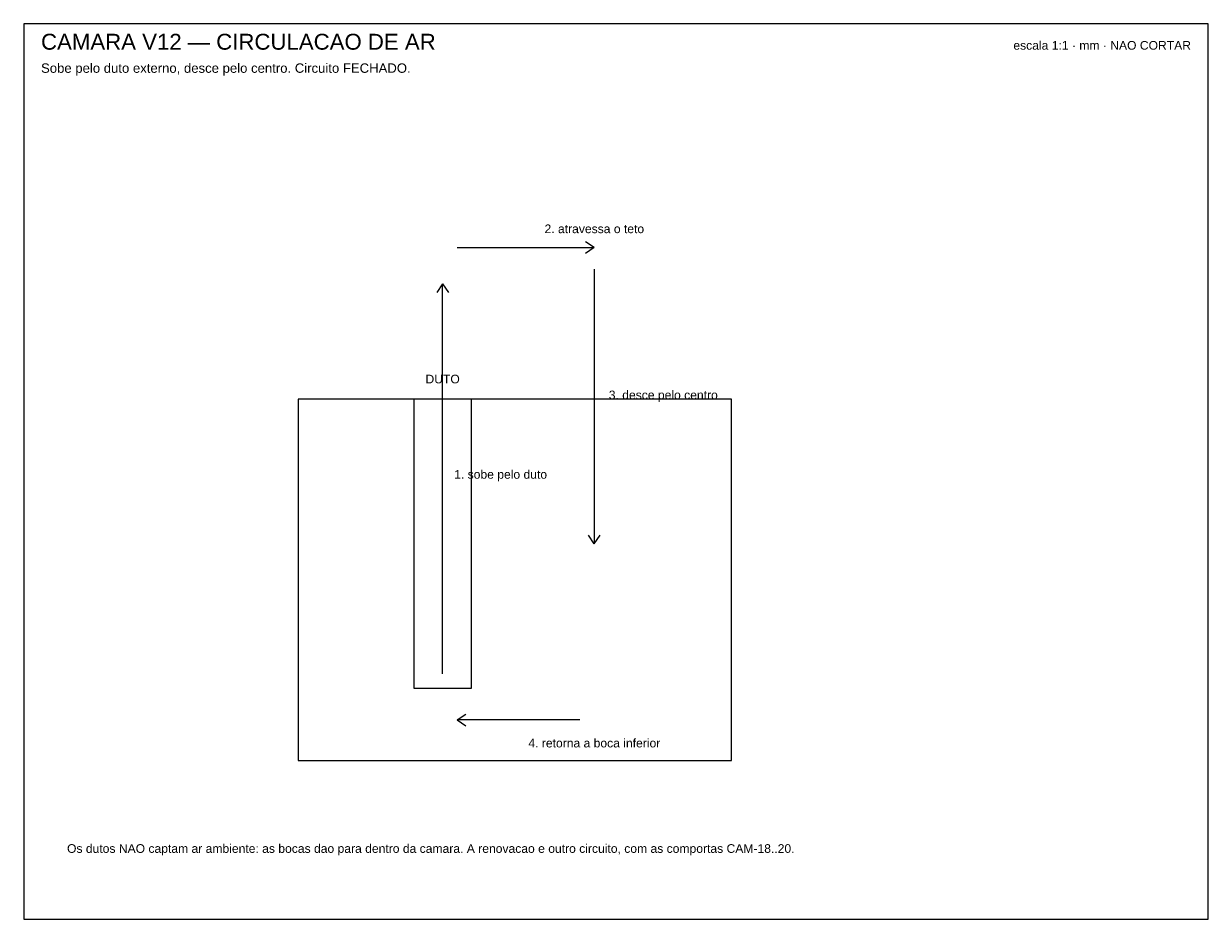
# Model space of a CAD drawing. Header units: millimetres. Extents: x 0 to 820, y 0 to 620.
import ezdxf
from ezdxf.enums import TextEntityAlignment as Align

# ---------------------------------------------------------------- set-up
doc = ezdxf.new("R2010")
doc.units = ezdxf.units.MM
for name, color, linetype in [('GRAVACAO', 3, 'Continuous'), ('MOLDURA', 8, 'Continuous'), ('REF', 9, 'Continuous'), ('TEXTO', 7, 'Continuous')]:
    doc.layers.add(name, color=color, linetype=linetype)
doc.styles.add('ARIAL', font='arial.ttf')

msp = doc.modelspace()

# ---------------------------------------------------------------- linework, layer by layer
at = {"layer": 'GRAVACAO'}
for p, q in [((395, 465), (389, 469)), ((300, 465), (395, 465)), ((395, 465), (389, 461)), ((395, 450), (395, 260)), ((290, 440), (286, 434)), ((290, 170), (290, 440)), ((290, 440), (294, 434)), ((395, 260), (391, 266)), ((395, 260), (399, 266)), ((300, 138), (306, 142)), ((385, 138), (300, 138)), ((300, 138), (306, 134))]:
    msp.add_line(p, q, dxfattribs=at)
at = {"layer": 'MOLDURA'}
msp.add_lwpolyline([(0, 0), (820, 0), (820, 620), (0, 620)], close=True, dxfattribs=at)
at = {"layer": 'REF'}
for points in [[(190, 110), (490, 110), (490, 360), (190, 360)], [(270, 160), (310, 160), (310, 360), (270, 360)]]:
    msp.add_lwpolyline(points, close=True, dxfattribs=at)

# ---------------------------------------------------------------- texts
at = {"layer": 'TEXTO', "style": 'ARIAL'}
for s, height, p in [('CAMARA V12 — CIRCULACAO DE AR', 11, (12, 602)), ('Sobe pelo duto externo, desce pelo centro. Circuito FECHADO.', 6.5, (12, 586)), ('3. desce pelo centro', 6, (405, 360)), ('1. sobe pelo duto', 6, (298, 305)), ('Os dutos NAO captam ar ambiente: as bocas dao para dentro da camara. A renovacao e outro circuito, com as comportas CAM-18..20.', 6, (30, 46))]:
    msp.add_text(s, height=height, dxfattribs=at).set_placement(p)
msp.add_text('escala 1:1 · mm · NAO CORTAR', height=6, dxfattribs=at).set_placement((808, 602), align=Align.RIGHT)
for s, p in [('2. atravessa o teto', (395, 478)), ('DUTO', (290, 374)), ('4. retorna a boca inferior', (395, 122))]:
    msp.add_text(s, height=6, dxfattribs=at).set_placement(p, align=Align.MIDDLE_CENTER)

doc.saveas('drawing.dxf')
